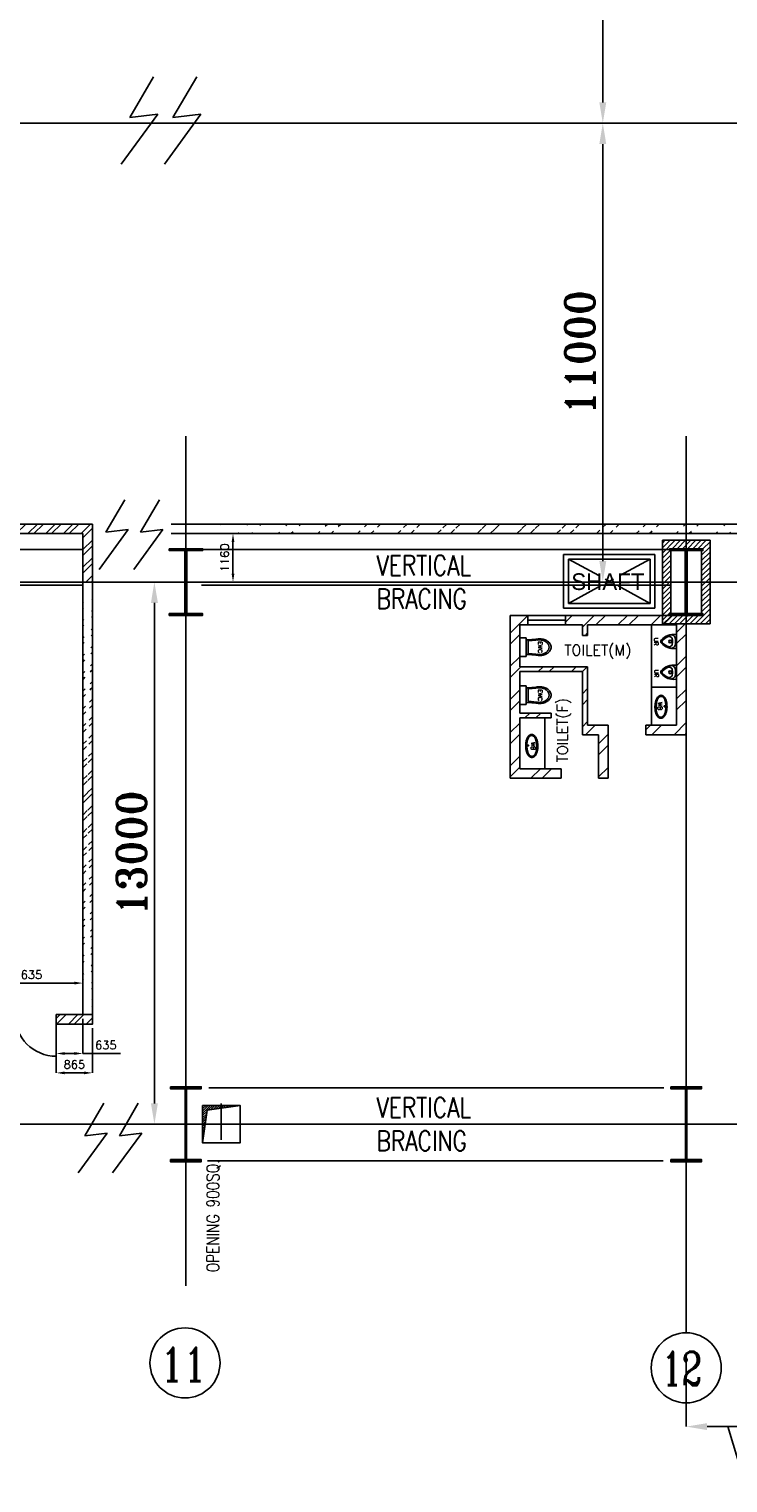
# Model space of a CAD drawing. Extents: x 361682 to 759535, y 756798 to 1113679.
# Tile 2 of 80: x 394666 to 411427, y 934057 to 968916. Entities that reach past the tile are written whole.
import ezdxf

# ---------------------------------------------------------------- set-up
doc = ezdxf.new("R2010")
doc.units = 0
doc.header["$LTSCALE"] = 700
doc.header["$MEASUREMENT"] = 0
doc.header["$PDMODE"] = 2
doc.header["$PDSIZE"] = -1
doc.linetypes.add('CENTER', pattern=[2, 1.25, -0.25, 0.25, -0.25])
doc.layers.get('0').update_dxf_attribs({"linetype": 'CONTINUOUS'})
doc.layers.get('DEFPOINTS').update_dxf_attribs({"linetype": 'CONTINUOUS'})
for name, color, linetype in [('BRACING', 7, 'CONTINUOUS'), ('CEN', 2, 'CENTER'), ('COL', 1, 'CONTINUOUS'), ('DIM', 4, 'CONTINUOUS'), ('EXPERIMENT', 210, 'CONTINUOUS'), ('FIXTURES', 11, 'CONTINUOUS'), ('GRID', 9, 'CONTINUOUS'), ('LAYOUT', 4, 'CONTINUOUS'), ('OPENING', 3, 'CONTINUOUS'), ('PNL', 6, 'CONTINUOUS'), ('PNLDIM', 6, 'CONTINUOUS'), ('ROOM', 7, 'CONTINUOUS'), ('TEXT', 4, 'CONTINUOUS'), ('WALL', 7, 'CONTINUOUS')]:
    doc.layers.add(name, color=color, linetype=linetype)
doc.styles.add('HTX11', font='O8111901')
doc.styles.add('ROMANC', font='romanc')
doc.styles.add('ROMANS', font='romans.shx')
doc.styles.add('ROMANT', font='ROMANT')
doc.dimstyles.new('K2', dxfattribs={"dimtxt": 700, "dimasz": 500, "dimexe": 500, "dimexo": 200, "dimgap": 200, "dimtad": 1, "dimdec": 0, "dimzin": 0, "dimdsep": 46, "dimtxsty": 'ROMANT', "dimcen": 0.09, "dimclrd": 256, "dimclre": 9, "dimclrt": 256, "dimadec": 0, "dimazin": 0, "dimtfac": 1, "dimtdec": 0, "dimtofl": 0, "dimtmove": 1, "dimatfit": 3, "dimfxl": 0.18, "dimtolj": 1, "dimtzin": 0, "dimarcsym": 0})
doc.dimstyles.new('STANDARD$0', dxfattribs={"dimtxt": 200, "dimasz": 200, "dimexe": 0, "dimexo": 100, "dimgap": 100, "dimtad": 1, "dimdec": 0, "dimzin": 0, "dimdsep": 46, "dimtxsty": 'ROMANS', "dimcen": 0.09, "dimclrd": 256, "dimclre": 256, "dimclrt": 256, "dimadec": 0, "dimazin": 0, "dimtfac": 1, "dimtdec": 0, "dimtmove": 0, "dimatfit": 3, "dimfxl": 1, "dimtolj": 1, "dimtzin": 0, "dimlwd": -1, "dimlwe": -1, "dimarcsym": 0})
pattern_1 = [(45, (679400.37, 149946.12), (-212.13203, 212.13203), []), (45, (679541.8, 149946.12), (-212.13203, 212.13203), [])]

# ---------------------------------------------------------------- blocks, each defined once
blk = doc.blocks.new('C-ROW COLUMN')
at = {"layer": 'COL'}
h = blk.add_hatch(dxfattribs=at)
h.set_pattern_fill('ANSI31', color=256, scale=200, style=0)
h.set_pattern_definition([(45, (-1315.907, -6.545), (-17.6776695, 17.6776695), [])])
h.paths.add_polyline_path([(77855, 120865), (77055, 120865), (77055, 120820), (77855, 120820)])
h.paths.add_polyline_path([(77478, 120820), (77433, 120820), (77433, 119310), (77478, 119310)])
h.paths.add_polyline_path([(77855, 119310), (77055, 119310), (77055, 119265), (77855, 119265)])
at = {"layer": 'CEN'}
for p, q in [((77455, 119265), (77455, 120865)), ((77264, 120065), (77647, 120065))]:
    blk.add_line(p, q, dxfattribs=at)
at = {"layer": 'COL'}
for points in [[(77055, 120865), (77855, 120865), (77855, 120820), (77055, 120820)], [(77433, 120820), (77478, 120820), (77478, 119310), (77433, 119310)], [(77055, 119310), (77855, 119310), (77855, 119265), (77055, 119265)]]:
    blk.add_lwpolyline(points, close=True, dxfattribs=at)
blk = doc.blocks.new('B-ROW COLUMN')
at = {"layer": 'COL'}
h = blk.add_hatch(dxfattribs=at)
h.set_pattern_fill('ANSI31', color=256, scale=200, style=0)
h.set_pattern_definition([(45, (155648.048, 63141.767), (-17.67767, 17.67767), [])])
h.paths.add_polyline_path([(171220, 85178), (171960, 85178), (171960, 85128), (171220, 85128)])
h.paths.add_polyline_path([(171574, 86878), (171606, 86878), (171606, 85178), (171574, 85178)])
h.paths.add_polyline_path([(171220, 86928), (171960, 86928), (171960, 86878), (171220, 86878)])
blk.add_line((171590, 85128), (171590, 86928))
at = {"layer": 'CEN'}
for p, q in [((171590, 85128), (171590, 86928)), ((171399, 86028), (171782, 86028))]:
    blk.add_line(p, q, dxfattribs=at)
at = {"layer": 'COL'}
for points in [[(171220, 86928), (171960, 86928), (171960, 86878), (171220, 86878)], [(171574, 86878), (171606, 86878), (171606, 85178), (171574, 85178)], [(171220, 85178), (171960, 85178), (171960, 85128), (171220, 85128)]]:
    blk.add_lwpolyline(points, close=True, dxfattribs=at)
blk = doc.blocks.new('*D1046')
at = {"layer": 'DEFPOINTS', "color": 0, "transparency": 16777216}
for p in [(407796, 966658), (408426, 966658), (407796, 955658)]:
    blk.add_point(p, dxfattribs=at)
at = {"layer": 'DIM', "color": 9, "lineweight": -2, "transparency": 16777216}
for p, q in [((407796, 966658), (408426, 966658)), ((407796, 955658), (408426, 955658))]:
    blk.add_line(p, q, dxfattribs=at)
at = {"layer": 'DIM', "lineweight": -2, "transparency": 16777216}
blk.add_line((408426, 956158), (408426, 966158), dxfattribs=at)
at = {"layer": 'DIM', "transparency": 16777216}
for points in [[(408343, 966158), (408509, 966158), (408426, 966658)], [(408343, 956158), (408509, 956158), (408426, 955658)]]:
    blk.add_solid(points, dxfattribs=at)
at = {"layer": 'DIM', "transparency": 16777216, "insert": (407876, 961158), "char_height": 700, "attachment_point": 5, "rotation": 90, "style": 'ROMANT'}
blk.add_mtext('\\A1;11000', dxfattribs=at)
blk = doc.blocks.new('*D1047')
at = {"layer": 'DEFPOINTS', "color": 0, "transparency": 16777216}
for p in [(407796, 978658), (408426, 978658), (407796, 966658)]:
    blk.add_point(p, dxfattribs=at)
at = {"layer": 'DIM', "color": 9, "lineweight": -2, "transparency": 16777216}
for p, q in [((407796, 978658), (408426, 978658)), ((407796, 966658), (408426, 966658))]:
    blk.add_line(p, q, dxfattribs=at)
at = {"layer": 'DIM', "lineweight": -2, "transparency": 16777216}
blk.add_line((408426, 967158), (408426, 978158), dxfattribs=at)
at = {"layer": 'DIM', "transparency": 16777216}
for points in [[(408343, 978158), (408509, 978158), (408426, 978658)], [(408343, 967158), (408509, 967158), (408426, 966658)]]:
    blk.add_solid(points, dxfattribs=at)
at = {"layer": 'DIM', "transparency": 16777216, "insert": (407876, 972658), "char_height": 700, "attachment_point": 5, "rotation": 90, "style": 'ROMANT'}
blk.add_mtext('\\A1;12000', dxfattribs=at)
blk = doc.blocks.new('EWC')
at = {"layer": 'FIXTURES'}
for p, q in [((-225, 0), (225, 0)), ((-225, 0), (-225, -150)), ((225, 0), (225, -150)), ((-225, -150), (225, -150)), ((-200, -475), (-175, -200)), ((-175, -150), (-175, -200)), ((-175, -477), (-150, -200)), ((-150, -200), (150, -200)), ((175, -477), (150, -200)), ((175, -150), (175, -200)), ((200, -475), (175, -200))]:
    blk.add_line(p, q, dxfattribs=at)
for points in [[(-194, -407, 0.045361), (-200, -475, 0.073281), (-184, -584, 0.084248), (-141, -669, 0.106469), (-73, -731, 0.130159), (0, -750, 0.130159)], [(-170, -426, 0.045361), (-175, -477, 0.078863), (-161, -565, 0.088085), (-124, -635, 0.105295), (-65, -684, 0.12183), (0, -700, 0.12183), (65, -684, 0.105295), (124, -635, 0.088085), (161, -565, 0.078863), (175, -477, 0.078863)], [(0, -750, 0.130159), (73, -731, 0.106469), (141, -669, 0.084248), (184, -584, 0.073281), (200, -475, 0.045361), (194, -407, 0.084248)], [(175, -477, 0.045361), (170, -426, 0.088085)]]:
    blk.add_lwpolyline(points, format="xyb", dxfattribs=at)
blk = doc.blocks.new('UR')
at = {"layer": 'FIXTURES'}
blk.add_line((141, 0), (-141, 0), dxfattribs=at)
blk.add_circle((1, -155), 35, dxfattribs=at)
for centre, radius, start, end in [((212, -77), 382, 171.7869, 228.8604), ((-141, -25), 25.5, 90, 171.7869), ((-57, -136), 106, 96.56, 189.9101), ((-48, -181), 76.3, 98.4336, 208.0724), ((212, -77), 357, 203.2652, 228.8604), ((0, -320), 34, 228.8604, 311.1395), ((-212, -77), 357, 311.1395, 336.7347), ((-212, -77), 382, 311.1395, 8.2132), ((48, -181), 76.3, 331.9275, 81.5664), ((57, -136), 106, 350.0899, 83.4401), ((141, -25), 25.5, 8.2132, 90), ((0, -320), 59.5, 228.8603, 311.1396)]:
    blk.add_arc(centre, radius, start, end, dxfattribs=at)
at = {"layer": 'FIXTURES', "linetype": 'Continuous'}
for radius, start, end in [(396, 79.9294, 100.0706), (320, 79.4062, 100.5938)]:
    blk.add_arc((0, -421), radius, start, end, dxfattribs=at)
blk = doc.blocks.new('*D1091')
at = {"layer": 'DEFPOINTS', "color": 0, "transparency": 16777216}
for p in [(397883, 955658), (397672, 942658), (397883, 942658)]:
    blk.add_point(p, dxfattribs=at)
at = {"layer": 'DIM', "color": 9, "lineweight": -2, "transparency": 16777216}
for p, q in [((397883, 955658), (397672, 955658)), ((397883, 942658), (397672, 942658))]:
    blk.add_line(p, q, dxfattribs=at)
at = {"layer": 'DIM', "lineweight": -2, "transparency": 16777216}
blk.add_line((397672, 955158), (397672, 943158), dxfattribs=at)
at = {"layer": 'DIM', "transparency": 16777216}
for points in [[(397589, 955158), (397756, 955158), (397672, 955658)], [(397589, 943158), (397756, 943158), (397672, 942658)]]:
    blk.add_solid(points, dxfattribs=at)
at = {"layer": 'DIM', "transparency": 16777216, "insert": (397122, 949158), "char_height": 700, "attachment_point": 5, "rotation": 90, "style": 'ROMANT'}
blk.add_mtext('\\A1;13000', dxfattribs=at)
blk = doc.blocks.new('*D1104')
at = {"layer": 'DEFPOINTS', "color": 0, "transparency": 16777216}
for p in [(393320, 946042), (395955, 946042), (395955, 946042)]:
    blk.add_point(p, dxfattribs=at)
at = {"layer": 'ROOM', "transparency": 16777216}
for p, q in [((393320, 946142), (393320, 946042)), ((395955, 946142), (395955, 946042))]:
    blk.add_line(p, q, dxfattribs=at)
at = {"layer": 'ROOM', "color": 3, "transparency": 16777216}
blk.add_line((393520, 946042), (395755, 946042), dxfattribs=at)
for points in [[(393520, 946075), (393520, 946009), (393320, 946042)], [(395755, 946075), (395755, 946009), (395955, 946042)]]:
    blk.add_solid(points, dxfattribs=at)
at = {"layer": 'ROOM', "color": 3, "transparency": 16777216, "insert": (394637, 946242), "char_height": 200, "attachment_point": 5, "style": 'ROMANS'}
blk.add_mtext('\\A1;2635', dxfattribs=at)
blk = doc.blocks.new('*D1107')
at = {"layer": 'DEFPOINTS', "color": 0, "transparency": 16777216}
for p in [(412427, 937657), (410427, 937160), (412427, 935407)]:
    blk.add_point(p, dxfattribs=at)
at = {"layer": 'DIM', "color": 9, "lineweight": -2, "transparency": 16777216}
for p, q in [((412427, 937657), (412427, 935407)), ((410427, 937160), (410427, 935407))]:
    blk.add_line(p, q, dxfattribs=at)
at = {"layer": 'DIM', "lineweight": -2, "transparency": 16777216}
for p, q in [((410927, 935407), (411927, 935407)), ((411427, 935407), (411832, 934057)), ((411832, 934057), (414699, 934057))]:
    blk.add_line(p, q, dxfattribs=at)
at = {"layer": 'DIM', "transparency": 16777216}
for points in [[(410927, 935490), (410927, 935324), (410427, 935407)], [(411927, 935490), (411927, 935324), (412427, 935407)]]:
    blk.add_solid(points, dxfattribs=at)
at = {"layer": 'DIM', "transparency": 16777216, "insert": (413265, 934607), "char_height": 700, "attachment_point": 5, "style": 'ROMANT'}
blk.add_mtext('\\A1;2000', dxfattribs=at)
blk = doc.blocks.new('*D2014')
at = {"layer": 'DEFPOINTS', "color": 0, "transparency": 16777216}
for p in [(398235, 956818), (399557, 956818), (398235, 955658)]:
    blk.add_point(p, dxfattribs=at)
at = {"layer": 'PNL', "transparency": 16777216}
for p, q in [((398335, 956818), (399557, 956818)), ((399557, 955858), (399557, 956618)), ((398335, 955658), (399557, 955658))]:
    blk.add_line(p, q, dxfattribs=at)
for points in [[(399524, 956618), (399591, 956618), (399557, 956818)], [(399524, 955858), (399591, 955858), (399557, 955658)]]:
    blk.add_solid(points, dxfattribs=at)
at = {"layer": 'PNL', "transparency": 16777216, "insert": (399357, 956238), "char_height": 200, "attachment_point": 5, "rotation": 90, "style": 'ROMANS'}
blk.add_mtext('\\A1;1160', dxfattribs=at)
blk = doc.blocks.new('*D2043')
at = {"layer": 'DEFPOINTS', "color": 0, "transparency": 16777216}
for p in [(395320, 945288), (395955, 945288), (395955, 944354)]:
    blk.add_point(p, dxfattribs=at)
at = {"layer": 'PNLDIM', "transparency": 16777216}
for p, q in [((395320, 945188), (395320, 944354)), ((395955, 945188), (395955, 944354)), ((395520, 944354), (395755, 944354)), ((395955, 944354), (396860, 944354))]:
    blk.add_line(p, q, dxfattribs=at)
for points in [[(395520, 944387), (395520, 944320), (395320, 944354)], [(395755, 944387), (395755, 944320), (395955, 944354)]]:
    blk.add_solid(points, dxfattribs=at)
at = {"layer": 'PNLDIM', "transparency": 16777216, "insert": (396507, 944554), "char_height": 200, "attachment_point": 5, "style": 'ROMANS'}
blk.add_mtext('\\A1;635', dxfattribs=at)
blk = doc.blocks.new('*D2044')
at = {"layer": 'DEFPOINTS', "color": 0, "transparency": 16777216}
for p in [(395320, 945058), (396185, 945058), (396185, 943889)]:
    blk.add_point(p, dxfattribs=at)
at = {"layer": 'PNLDIM', "transparency": 16777216}
for p, q in [((395320, 944958), (395320, 943889)), ((396185, 944958), (396185, 943889)), ((395520, 943889), (395985, 943889))]:
    blk.add_line(p, q, dxfattribs=at)
for points in [[(395520, 943922), (395520, 943855), (395320, 943889)], [(395985, 943922), (395985, 943855), (396185, 943889)]]:
    blk.add_solid(points, dxfattribs=at)
at = {"layer": 'PNLDIM', "transparency": 16777216, "insert": (395752, 944089), "char_height": 200, "attachment_point": 5, "style": 'ROMANS'}
blk.add_mtext('\\A1;865', dxfattribs=at)

msp = doc.modelspace()

# ---------------------------------------------------------------- hatches: boundary and pattern name
h = msp.add_hatch()
h.set_pattern_fill('ANSI32', scale=800, style=0)
h.set_pattern_definition(pattern_1)
h.paths.add_polyline_path([(396185, 957047.6), (389070, 957047.6), (389070, 956817.6), (395955, 956817.6), (395955, 955657.6), (396185, 955657.6)])
h.paths.add_polyline_path([(368070, 957047.6), (367355, 957047.6), (367355, 955657.6), (367585, 955657.6), (367585, 956817.6), (368070, 956817.6)])
h = msp.add_hatch()
h.set_pattern_fill('ANSI32', color=256, scale=1800, style=0)
h.set_pattern_definition([(45, (262751.2, 818932.3), (-477.297, 477.297), []), (45, (263069.36, 818932.3), (-477.297, 477.297), [])])
edge = h.paths.add_edge_path()
edge.add_line((398076.9, 957047.6), (414116.9, 957047.6))
edge.add_line((398076.9, 956817.6), (414001.9, 956817.6))
h = msp.add_hatch()
h.set_pattern_fill('ANSI31', color=6, scale=700, style=0)
h.set_pattern_definition([(45, (849034.36, 141757.61), (-61.871843, 61.871843), [])])
h.paths.add_polyline_path([(410426.9, 954857.6), (410056.9, 954857.6), (410026.9, 954857.6), (410026.9, 954902.6), (410056.9, 954902.6), (410056.9, 955600.1), (409856.9, 955600.1), (409856.9, 954657.6), (410426.9, 954657.6)])
h.paths.add_polyline_path([(410056.9, 956412.6), (410026.9, 956412.6), (410026.9, 956457.6), (410826.9, 956457.6), (410826.9, 956412.6), (410796.9, 956412.6), (410796.9, 955715.1), (410996.9, 955715.1), (410996.9, 956657.6), (409856.9, 956657.6), (409856.9, 955715.1), (410056.9, 955715.1)])
h.paths.add_polyline_path([(410996.9, 955600.1), (410796.9, 955600.1), (410796.9, 954902.6), (410826.9, 954902.6), (410826.9, 954857.6), (410426.9, 954857.6), (410426.9, 954657.6), (410996.9, 954657.6)])
h.paths.add_polyline_path([(410056.9, 955657.6), (409856.9, 955657.6), (409856.9, 955600.1), (410056.9, 955600.1)])
h.paths.add_polyline_path([(410056.9, 955715.1), (409856.9, 955715.1), (409856.9, 955657.6), (410056.9, 955657.6)])
h.paths.add_polyline_path([(410996.9, 955657.6), (410796.9, 955657.6), (410796.9, 955600.1), (410996.9, 955600.1)])
h.paths.add_polyline_path([(410996.9, 955715.1), (410796.9, 955715.1), (410796.9, 955657.6), (410996.9, 955657.6)])
h = msp.add_hatch()
h.set_pattern_fill('ANSI32', scale=800, style=0)
h.set_pattern_definition(pattern_1)
edge = h.paths.add_edge_path()
edge.add_line((395955, 945287.6), (395955, 955817.6))
edge.add_line((396185, 945057.6), (396185, 955817.6))
h = msp.add_hatch()
h.set_pattern_fill('ANSI32', scale=800, style=0)
h.set_pattern_definition(pattern_1)
h.paths.add_polyline_path([(396185, 945057.6), (396185, 945287.6), (395955, 945287.6), (395320, 945287.6), (395320, 945057.6)])
at = {"layer": 'OPENING'}
h = msp.add_hatch(dxfattribs=at)
h.set_pattern_fill('ANSI31', color=256, scale=300, style=0)
h.set_pattern_definition([(45, (245507.22, 858434.53), (-26.516504, 26.516504), [])])
h.paths.add_polyline_path([(398890.2, 942657.6), (398826.9, 942657.6), (398826.9, 942207.6)])
h.paths.add_polyline_path([(398937.8, 942996.7), (399276.9, 943044.4), (399276.9, 943107.6), (398826.9, 943107.6), (398826.9, 942657.6), (398890.2, 942657.6)])
h.paths.add_polyline_path([(399726.9, 943107.6), (399276.9, 943107.6), (399276.9, 943044.4)])
at = {"layer": 'WALL', "linetype": 'Continuous'}
h = msp.add_hatch(dxfattribs=at)
h.set_pattern_fill('ANSI32', color=9, scale=1500, angle=360, style=0)
h.set_pattern_definition([(45, (262751.17, 818932.3), (-397.7476, 397.7476), []), (45, (263016.33, 818932.3), (-397.7476, 397.7476), [])])
h.paths.add_polyline_path([(407529.9, 954857.6), (407529.9, 954627.6), (407936.4, 954627.6), (407936.4, 954377.6), (408061.4, 954377.6), (408061.4, 954627.6), (410196.9, 954627.6), (410196.9, 952227.6), (409456.4, 952227.6), (409456.4, 951997.6), (410426.9, 951997.6), (410426.9, 954857.6)])
h.paths.add_polyline_path([(406206.4, 953592.6), (406206.4, 952417.6), (406206.4, 950952.2), (407426.4, 950952.2), (407426.4, 951182.2), (406436.4, 951182.2), (406436.4, 952397.6), (407186.4, 952397.6), (407186.4, 952512.6), (406436.4, 952512.6), (406436.4, 953397.6), (406436.4, 953512.6), (407936.4, 953512.6), (407936.4, 953262.6), (407936.4, 953247.6), (407936.4, 951997.6), (408326.4, 951997.6), (408326.4, 950952.2), (408556.4, 950952.2), (408556.4, 952227.6), (408061.4, 952227.6), (408061.4, 953247.6), (408061.4, 953627.6), (406436.4, 953627.6), (406436.4, 953667.6), (406436.4, 954627.6), (406629.9, 954627.6), (406629.9, 954857.6), (406206.4, 954857.6)])

# ---------------------------------------------------------------- linework, layer by layer
at = {"color": 6}
for p, q in [((409856.9, 956657.6), (410996.9, 956657.6)), ((409856.9, 956657.6), (409856.9, 954657.6)), ((410996.9, 956657.6), (410996.9, 954657.6)), ((410056.9, 956457.6), (410056.9, 954857.6)), ((410796.9, 956457.6), (410796.9, 954857.6))]:
    msp.add_line(p, q, dxfattribs=at)
msp.add_line((409596.9, 953136.2), (410196.9, 953136.2))
msp.add_lwpolyline([(406629.9, 954857.6), (407529.9, 954857.6), (407529.9, 954627.6), (406629.9, 954627.6)], close=True)
for centre, radius in [((409910, 952677.5), 13.3), ((406634.3, 951739), 13.3), ((398405.9, 936934.3), 840.3), ((398405.9, 936934.3), 840.3), ((410426.9, 936816.9), 840.3), ((410426.9, 936816.9), 840.3)]:
    msp.add_circle(centre, radius)
for points, knots in [([(409826.4, 952941.3), (409830.8, 952941.2), (409835.1, 952940.8), (409843.6, 952939.4), (409847.8, 952938.4), (409855.9, 952935.9), (409859.8, 952934.4), (409867.3, 952930.9), (409871, 952928.9), (409877.9, 952924.7), (409881.2, 952922.4), (409887.5, 952917.5), (409890.5, 952914.9), (409897.7, 952908.1), (409901.7, 952903.7), (409909.2, 952894.6), (409912.7, 952889.8), (409919.3, 952879.8), (409922.4, 952874.6), (409928.2, 952863.8), (409930.9, 952858.2), (409937.4, 952843.7), (409940.9, 952834.4), (409947.2, 952815.2), (409950.1, 952805.2), (409955, 952784.6), (409957.2, 952774), (409960.8, 952752.2), (409962.2, 952741.1), (409965.5, 952707.7), (409966.4, 952684.9), (409965.4, 952639.4), (409963.6, 952616.7), (409958.5, 952580.1), (409955.9, 952565.8), (409949.5, 952538.3), (409945.8, 952525), (409938.2, 952502.5), (409934.5, 952493.1), (409926.5, 952475.1), (409922.1, 952466.5), (409913.6, 952452.2), (409909.6, 952446.2), (409901.1, 952434.8), (409896.5, 952429.4), (409887.7, 952420.5), (409883.6, 952416.8), (409875, 952410), (409870.5, 952406.8), (409861.6, 952401.7), (409857.5, 952399.7), (409848.8, 952396.1), (409844.3, 952394.6), (409835, 952392.4), (409830.2, 952391.6), (409820.5, 952390.8), (409815.6, 952390.8), (409805.9, 952391.6), (409801.1, 952392.4), (409791.8, 952394.7), (409787.3, 952396.2), (409778.6, 952399.8), (409774.4, 952401.9), (409766.5, 952406.5), (409762.7, 952409), (409755.6, 952414.5), (409752.2, 952417.4), (409745.8, 952423.5), (409742.8, 952426.7), (409737, 952433.4), (409734.3, 952436.8), (409727.5, 952446.2), (409723.6, 952452.3), (409716.3, 952465.1), (409713, 952471.7), (409706.8, 952485.6), (409703.9, 952492.7), (409698.6, 952507.6), (409696.2, 952515.2), (409690.6, 952535.2), (409687.7, 952547.8), (409683, 952573.9), (409681.1, 952587.3), (409678.3, 952614.6), (409677.4, 952628.5), (409676.7, 952656.4), (409676.8, 952670.5), (409678.2, 952701.9), (409679.8, 952719.2), (409684.4, 952752.9), (409687.5, 952769.3), (409694.2, 952797), (409697.5, 952808.6), (409705, 952830.7), (409709.2, 952841.3), (409717.4, 952859.1), (409721.3, 952866.6), (409729.7, 952880.7), (409734.2, 952887.4), (409742.9, 952898.7), (409746.9, 952903.3), (409755.6, 952912.1), (409760.2, 952916.3), (409769, 952923), (409773.1, 952925.7), (409781.6, 952930.7), (409786.2, 952932.9), (409795.7, 952936.6), (409800.6, 952938.2), (409810.8, 952940.4), (409816.1, 952941), (409823, 952941.3), (409824.7, 952941.3), (409826.4, 952941.3)], [0, 0, 0, 0, 0.0608453, 0.0608453, 0.1216906, 0.1216906, 0.182536, 0.182536, 0.2433813, 0.2433813, 0.3042266, 0.3042266, 0.3650719, 0.3650719, 0.4572348, 0.4572348, 0.5493976, 0.5493976, 0.6415605, 0.6415605, 0.7337233, 0.7337233, 0.8750515, 0.8750515, 1.0163796, 1.0163796, 1.1577077, 1.1577077, 1.2990359, 1.2990359, 1.5762676, 1.5762676, 1.8534994, 1.8534994, 2.0373495, 2.0373495, 2.2211995, 2.2211995, 2.3633121, 2.3633121, 2.5054247, 2.5054247, 2.6154864, 2.6154864, 2.725548, 2.725548, 2.8099176, 2.8099176, 2.8942871, 2.8942871, 2.9627198, 2.9627198, 3.0311525, 3.0311525, 3.0995852, 3.0995852, 3.1680179, 3.1680179, 3.2364506, 3.2364506, 3.3048832, 3.3048832, 3.3733159, 3.3733159, 3.4417486, 3.4417486, 3.5101813, 3.5101813, 3.578614, 3.578614, 3.6470467, 3.6470467, 3.7583174, 3.7583174, 3.8695881, 3.8695881, 3.9808588, 3.9808588, 4.0921295, 4.0921295, 4.2632717, 4.2632717, 4.4344138, 4.4344138, 4.605556, 4.605556, 4.7766981, 4.7766981, 4.9888783, 4.9888783, 5.2010585, 5.2010585, 5.3616704, 5.3616704, 5.5222823, 5.5222823, 5.6463167, 5.6463167, 5.770351, 5.770351, 5.8661503, 5.8661503, 5.9619495, 5.9619495, 6.0363066, 6.0363066, 6.1106636, 6.1106636, 6.1850206, 6.1850206, 6.2593776, 6.2593776, 6.2831853, 6.2831853, 6.2831853, 6.2831853]), ([(409826, 952916.3), (409828, 952916.3), (409830, 952916.1), (409834.1, 952915.7), (409836.2, 952915.3), (409840, 952914.5), (409841.8, 952914.1), (409846.1, 952912.8), (409848.6, 952911.9), (409853.5, 952909.8), (409855.9, 952908.7), (409860.5, 952906.1), (409862.7, 952904.7), (409870.7, 952899.2), (409876, 952894.5), (409882.7, 952887.3), (409884.4, 952885.4), (409888.6, 952880.3), (409891.1, 952876.9), (409897.5, 952867.7), (409901.1, 952861.5), (409907, 952850.3), (409909.3, 952845.4), (409913.6, 952835.3), (409915.7, 952830.1), (409922.1, 952812.3), (409926, 952798.9), (409932.4, 952770.8), (409935, 952756), (409938.8, 952725.6), (409940.1, 952709.9), (409941.2, 952678.2), (409941.1, 952662.2), (409939.5, 952630.4), (409938.1, 952614.6), (409933.8, 952583.8), (409931, 952568.8), (409924.8, 952542.8), (409921.6, 952531.6), (409914.4, 952510.2), (409910.4, 952500.1), (409903.5, 952485.2), (409900.8, 952480.1), (409896.3, 952471.9), (409894.4, 952468.8), (409890.6, 952462.9), (409888.6, 952460), (409885, 952455), (409883.4, 952452.9), (409880.1, 952448.8), (409878.4, 952446.9), (409874.7, 952442.8), (409872.7, 952440.8), (409868.6, 952437), (409866.5, 952435.1), (409861.3, 952431), (409858.2, 952428.7), (409851.6, 952424.7), (409848.2, 952423), (409842.9, 952420.7), (409841.1, 952420), (409837.4, 952418.8), (409835.5, 952418.2), (409831.7, 952417.3), (409829.8, 952416.9), (409826.4, 952416.4), (409825, 952416.2), (409821.9, 952416), (409820.2, 952415.9), (409816.7, 952415.9), (409815, 952415.9), (409811.2, 952416.2), (409809.2, 952416.5), (409805.8, 952417), (409804.4, 952417.3), (409800.2, 952418.3), (409797.4, 952419.2), (409792.6, 952421), (409790.5, 952421.9), (409786.4, 952423.9), (409784.4, 952425), (409780.5, 952427.3), (409778.6, 952428.6), (409771.9, 952433.4), (409767.3, 952437.4), (409760.1, 952444.8), (409757.4, 952448), (409752.5, 952454.3), (409750.4, 952457.2), (409746.3, 952463.3), (409744.4, 952466.3), (409739.4, 952474.9), (409736.5, 952480.6), (409731, 952492.4), (409728.5, 952498.6), (409723.7, 952511.6), (409721.4, 952518.3), (409717.3, 952532.2), (409715.5, 952539.4), (409712.1, 952554.2), (409710.5, 952561.8), (409707.8, 952577.3), (409706.7, 952585.2), (409703.6, 952610.3), (409702.4, 952628), (409701.6, 952663.6), (409702.1, 952681.6), (409704.5, 952714.1), (409706.1, 952728.7), (409710.7, 952757.2), (409713.5, 952771), (409719.6, 952795), (409722.7, 952805.3), (409729, 952823.1), (409731.9, 952830.6), (409737.1, 952842.2), (409739.2, 952846.5), (409743.4, 952854.7), (409745.7, 952858.7), (409750.3, 952866.4), (409752.7, 952870), (409757.4, 952876.6), (409759.7, 952879.6), (409764.4, 952885.3), (409766.8, 952887.9), (409771.9, 952893.1), (409774.5, 952895.5), (409782.4, 952902), (409787.9, 952905.7), (409796.2, 952909.9), (409798.5, 952910.9), (409804, 952913), (409807.1, 952914), (409811.4, 952914.9), (409812.5, 952915.2), (409814.8, 952915.6), (409816, 952915.7), (409818.8, 952916.1), (409820.5, 952916.2), (409823.2, 952916.3), (409824.2, 952916.3), (409825.5, 952916.3), (409825.7, 952916.3), (409826, 952916.3)], [0, 0, 0, 0, 0.039323, 0.039323, 0.0800511, 0.0800511, 0.1160392, 0.1160392, 0.1679002, 0.1679002, 0.2197611, 0.2197611, 0.2716221, 0.2716221, 0.4084215, 0.4084215, 0.455838, 0.455838, 0.5323189, 0.5323189, 0.6568025, 0.6568025, 0.7451255, 0.7451255, 0.8334485, 0.8334485, 1.0365402, 1.0365402, 1.2396318, 1.2396318, 1.4427235, 1.4427235, 1.6458151, 1.6458151, 1.8489068, 1.8489068, 2.0519985, 2.0519985, 2.2182553, 2.2182553, 2.3845574, 2.3845574, 2.4798242, 2.4798242, 2.5412492, 2.5412492, 2.6026742, 2.6026742, 2.6507957, 2.6507957, 2.6989171, 2.6989171, 2.7523613, 2.7523613, 2.8058055, 2.8058055, 2.8805669, 2.8805669, 2.9553284, 2.9553284, 2.9936438, 2.9936438, 3.0319593, 3.0319593, 3.0702747, 3.0702747, 3.0979887, 3.0979887, 3.1315898, 3.1315898, 3.1651909, 3.1651909, 3.2045151, 3.2045151, 3.2327909, 3.2327909, 3.2893425, 3.2893425, 3.3338374, 3.3338374, 3.3783322, 3.3783322, 3.4228271, 3.4228271, 3.5394532, 3.5394532, 3.6187237, 3.6187237, 3.6846566, 3.6846566, 3.7484837, 3.7484837, 3.8553032, 3.8553032, 3.9621227, 3.9621227, 4.0689423, 4.0689423, 4.1757618, 4.1757618, 4.2825814, 4.2825814, 4.3894009, 4.3894009, 4.616945, 4.616945, 4.8444892, 4.8444892, 5.0345334, 5.0345334, 5.2245776, 5.2245776, 5.3803366, 5.3803366, 5.5041285, 5.5041285, 5.5805951, 5.5805951, 5.6570617, 5.6570617, 5.7335284, 5.7335284, 5.8010828, 5.8010828, 5.8686373, 5.8686373, 5.9361917, 5.9361917, 6.0658987, 6.0658987, 6.1170045, 6.1170045, 6.1803728, 6.1803728, 6.2030532, 6.2030532, 6.2257336, 6.2257336, 6.2586314, 6.2586314, 6.2782223, 6.2782223, 6.2831853, 6.2831853, 6.2831853, 6.2831853]), ([(406717.8, 952002.8), (406713.5, 952002.7), (406709.1, 952002.3), (406700.6, 952000.9), (406696.5, 951999.9), (406688.4, 951997.4), (406684.4, 951995.9), (406676.9, 951992.4), (406673.3, 951990.4), (406666.4, 951986.2), (406663.1, 951983.8), (406656.8, 951979), (406653.8, 951976.4), (406646.6, 951969.6), (406642.6, 951965.2), (406635, 951956), (406631.5, 951951.2), (406624.9, 951941.2), (406621.8, 951936), (406616, 951925.3), (406613.3, 951919.7), (406606.9, 951905.1), (406603.3, 951895.9), (406597, 951876.7), (406594.2, 951866.7), (406589.2, 951846), (406587.1, 951835.4), (406583.5, 951813.7), (406582, 951802.6), (406578.7, 951769.1), (406577.9, 951746.3), (406578.8, 951700.8), (406580.6, 951678.1), (406585.7, 951641.6), (406588.4, 951627.3), (406594.7, 951599.7), (406598.4, 951586.4), (406606.1, 951564), (406609.7, 951554.6), (406617.8, 951536.6), (406622.1, 951528), (406630.7, 951513.6), (406634.6, 951507.6), (406643.2, 951496.2), (406647.8, 951490.8), (406656.6, 951481.9), (406660.6, 951478.3), (406669.2, 951471.5), (406673.8, 951468.3), (406682.6, 951463.2), (406686.8, 951461.2), (406695.4, 951457.6), (406699.9, 951456.1), (406709.2, 951453.8), (406714, 951453.1), (406723.7, 951452.3), (406728.6, 951452.3), (406738.3, 951453), (406743.1, 951453.8), (406752.4, 951456.1), (406757, 951457.6), (406765.7, 951461.2), (406769.8, 951463.3), (406777.8, 951468), (406781.5, 951470.5), (406788.6, 951476), (406792, 951478.9), (406798.4, 951485), (406801.4, 951488.2), (406807.2, 951494.9), (406809.9, 951498.3), (406816.8, 951507.7), (406820.7, 951513.8), (406827.9, 951526.5), (406831.3, 951533.2), (406837.5, 951547), (406840.3, 951554.2), (406845.6, 951569.1), (406848, 951576.7), (406853.6, 951596.7), (406856.5, 951609.3), (406861.3, 951635.3), (406863.2, 951648.7), (406865.9, 951676), (406866.8, 951689.9), (406867.6, 951717.9), (406867.4, 951732), (406866, 951763.4), (406864.5, 951780.7), (406859.8, 951814.4), (406856.7, 951830.8), (406850, 951858.5), (406846.7, 951870.1), (406839.2, 951892.2), (406835, 951902.8), (406826.8, 951920.6), (406822.9, 951928), (406814.6, 951942.2), (406810.1, 951948.9), (406801.4, 951960.1), (406797.3, 951964.8), (406788.7, 951973.6), (406784.1, 951977.7), (406775.3, 951984.5), (406771.2, 951987.2), (406762.6, 951992.2), (406758.1, 951994.4), (406748.6, 951998.1), (406743.6, 951999.6), (406733.4, 952001.8), (406728.2, 952002.5), (406721.2, 952002.8), (406719.5, 952002.8), (406717.8, 952002.8)], [0, 0, 0, 0, 0.0608453, 0.0608453, 0.1216906, 0.1216906, 0.182536, 0.182536, 0.2433813, 0.2433813, 0.3042266, 0.3042266, 0.3650719, 0.3650719, 0.4572348, 0.4572348, 0.5493976, 0.5493976, 0.6415605, 0.6415605, 0.7337233, 0.7337233, 0.8750515, 0.8750515, 1.0163796, 1.0163796, 1.1577077, 1.1577077, 1.2990359, 1.2990359, 1.5762676, 1.5762676, 1.8534994, 1.8534994, 2.0373495, 2.0373495, 2.2211995, 2.2211995, 2.3633121, 2.3633121, 2.5054247, 2.5054247, 2.6154864, 2.6154864, 2.725548, 2.725548, 2.8099176, 2.8099176, 2.8942871, 2.8942871, 2.9627198, 2.9627198, 3.0311525, 3.0311525, 3.0995852, 3.0995852, 3.1680179, 3.1680179, 3.2364506, 3.2364506, 3.3048832, 3.3048832, 3.3733159, 3.3733159, 3.4417486, 3.4417486, 3.5101813, 3.5101813, 3.578614, 3.578614, 3.6470467, 3.6470467, 3.7583174, 3.7583174, 3.8695881, 3.8695881, 3.9808588, 3.9808588, 4.0921295, 4.0921295, 4.2632717, 4.2632717, 4.4344138, 4.4344138, 4.605556, 4.605556, 4.7766981, 4.7766981, 4.9888783, 4.9888783, 5.2010585, 5.2010585, 5.3616704, 5.3616704, 5.5222823, 5.5222823, 5.6463167, 5.6463167, 5.770351, 5.770351, 5.8661503, 5.8661503, 5.9619495, 5.9619495, 6.0363066, 6.0363066, 6.1106636, 6.1106636, 6.1850206, 6.1850206, 6.2593776, 6.2593776, 6.2831853, 6.2831853, 6.2831853, 6.2831853]), ([(406718.3, 951977.8), (406716.2, 951977.7), (406714.2, 951977.6), (406710.1, 951977.1), (406708.1, 951976.8), (406704.2, 951976), (406702.4, 951975.5), (406698.1, 951974.3), (406695.6, 951973.4), (406690.8, 951971.3), (406688.4, 951970.1), (406683.7, 951967.5), (406681.5, 951966.1), (406673.5, 951960.6), (406668.2, 951955.9), (406661.5, 951948.8), (406659.9, 951946.9), (406655.6, 951941.7), (406653.1, 951938.4), (406646.8, 951929.1), (406643.1, 951923), (406637.3, 951911.8), (406635, 951906.9), (406630.6, 951896.8), (406628.5, 951891.6), (406622.1, 951873.8), (406618.2, 951860.4), (406611.8, 951832.3), (406609.2, 951817.5), (406605.4, 951787.1), (406604.1, 951771.4), (406603, 951739.7), (406603.1, 951723.6), (406604.7, 951691.8), (406606.2, 951676), (406610.4, 951645.3), (406613.2, 951630.3), (406619.4, 951604.3), (406622.6, 951593.1), (406629.8, 951571.7), (406633.8, 951561.6), (406640.7, 951546.7), (406643.4, 951541.5), (406648, 951533.4), (406649.8, 951530.3), (406653.6, 951524.3), (406655.6, 951521.4), (406659.2, 951516.5), (406660.8, 951514.4), (406664.2, 951510.3), (406665.9, 951508.3), (406669.6, 951504.3), (406671.5, 951502.3), (406675.6, 951498.4), (406677.7, 951496.6), (406682.9, 951492.4), (406686.1, 951490.2), (406692.6, 951486.2), (406696, 951484.4), (406701.3, 951482.2), (406703.1, 951481.5), (406706.9, 951480.2), (406708.7, 951479.7), (406712.5, 951478.8), (406714.5, 951478.4), (406717.8, 951477.9), (406719.2, 951477.7), (406722.4, 951477.4), (406724.1, 951477.4), (406727.5, 951477.3), (406729.3, 951477.4), (406733, 951477.7), (406735, 951477.9), (406738.4, 951478.5), (406739.9, 951478.8), (406744.1, 951479.8), (406746.9, 951480.6), (406751.7, 951482.5), (406753.8, 951483.4), (406757.9, 951485.3), (406759.9, 951486.4), (406763.8, 951488.8), (406765.7, 951490), (406772.4, 951494.8), (406776.9, 951498.8), (406784.1, 951506.3), (406786.9, 951509.5), (406791.7, 951515.7), (406793.9, 951518.7), (406797.9, 951524.7), (406799.8, 951527.8), (406804.8, 951536.4), (406807.7, 951542), (406813.2, 951553.9), (406815.8, 951560.1), (406820.6, 951573.1), (406822.8, 951579.8), (406826.9, 951593.7), (406828.8, 951600.9), (406832.2, 951615.7), (406833.7, 951623.3), (406836.4, 951638.8), (406837.6, 951646.7), (406840.6, 951671.8), (406841.9, 951689.5), (406842.7, 951725.1), (406842.2, 951743.1), (406839.8, 951775.6), (406838.1, 951790.2), (406833.6, 951818.6), (406830.8, 951832.4), (406824.6, 951856.4), (406821.5, 951866.8), (406815.3, 951884.5), (406812.3, 951892.1), (406807.1, 951903.6), (406805.1, 951907.9), (406800.8, 951916.2), (406798.6, 951920.2), (406793.9, 951927.8), (406791.5, 951931.5), (406786.8, 951938.1), (406784.6, 951941.1), (406779.9, 951946.7), (406777.4, 951949.4), (406772.4, 951954.5), (406769.8, 951956.9), (406761.9, 951963.5), (406756.3, 951967.2), (406748.1, 951971.4), (406745.7, 951972.4), (406740.2, 951974.5), (406737.1, 951975.4), (406732.8, 951976.4), (406731.7, 951976.6), (406729.4, 951977), (406728.2, 951977.2), (406725.4, 951977.5), (406723.7, 951977.7), (406721, 951977.8), (406720, 951977.8), (406718.8, 951977.8), (406718.5, 951977.8), (406718.3, 951977.8)], [0, 0, 0, 0, 0.039323, 0.039323, 0.0800511, 0.0800511, 0.1160392, 0.1160392, 0.1679002, 0.1679002, 0.2197611, 0.2197611, 0.2716221, 0.2716221, 0.4084215, 0.4084215, 0.455838, 0.455838, 0.5323189, 0.5323189, 0.6568025, 0.6568025, 0.7451255, 0.7451255, 0.8334485, 0.8334485, 1.0365402, 1.0365402, 1.2396318, 1.2396318, 1.4427235, 1.4427235, 1.6458151, 1.6458151, 1.8489068, 1.8489068, 2.0519985, 2.0519985, 2.2182553, 2.2182553, 2.3845574, 2.3845574, 2.4798242, 2.4798242, 2.5412492, 2.5412492, 2.6026742, 2.6026742, 2.6507957, 2.6507957, 2.6989171, 2.6989171, 2.7523613, 2.7523613, 2.8058055, 2.8058055, 2.8805669, 2.8805669, 2.9553284, 2.9553284, 2.9936438, 2.9936438, 3.0319593, 3.0319593, 3.0702747, 3.0702747, 3.0979887, 3.0979887, 3.1315898, 3.1315898, 3.1651909, 3.1651909, 3.2045151, 3.2045151, 3.2327909, 3.2327909, 3.2893425, 3.2893425, 3.3338374, 3.3338374, 3.3783322, 3.3783322, 3.4228271, 3.4228271, 3.5394532, 3.5394532, 3.6187237, 3.6187237, 3.6846566, 3.6846566, 3.7484837, 3.7484837, 3.8553032, 3.8553032, 3.9621227, 3.9621227, 4.0689423, 4.0689423, 4.1757618, 4.1757618, 4.2825814, 4.2825814, 4.3894009, 4.3894009, 4.616945, 4.616945, 4.8444892, 4.8444892, 5.0345334, 5.0345334, 5.2245776, 5.2245776, 5.3803366, 5.3803366, 5.5041285, 5.5041285, 5.5805951, 5.5805951, 5.6570617, 5.6570617, 5.7335284, 5.7335284, 5.8010828, 5.8010828, 5.8686373, 5.8686373, 5.9361917, 5.9361917, 6.0658987, 6.0658987, 6.1170045, 6.1170045, 6.1803728, 6.1803728, 6.2030532, 6.2030532, 6.2257336, 6.2257336, 6.2586314, 6.2586314, 6.2782223, 6.2782223, 6.2831853, 6.2831853, 6.2831853, 6.2831853])]:
    msp.add_open_spline(points, degree=3, knots=knots)
at = {"layer": 'BRACING', "const_width": 40}
for points in [[(389470, 956435.1), (395955, 956435.1)], [(398826.9, 956435.1), (410026.9, 956435.1)], [(389440, 955580.1), (395955, 955580.1)], [(398796.9, 955580.1), (410056.9, 955580.1)], [(398975.5, 943532.6), (409894.1, 943532.6)], [(398944.8, 941782.6), (409879, 941782.6)]]:
    msp.add_lwpolyline(points, dxfattribs=at)
at = {"layer": 'CEN'}
for p, q in [((409562.2, 955146.7), (407602.2, 956206.7)), ((407602.2, 955146.7), (409562.2, 956206.7)), ((399276.9, 943157.6), (399276.9, 942157.6)), ((398776.9, 942657.6), (399776.9, 942657.6))]:
    msp.add_line(p, q, dxfattribs=at)
at = {"layer": 'EXPERIMENT'}
msp.add_line((407529.9, 954742.6), (406629.9, 954742.6), dxfattribs=at)
at = {"layer": 'GRID'}
for p, q in [((419492.9, 966657.6), (363363.9, 966657.6)), ((458087.2, 966657.6), (404126.9, 966657.6)), ((398426.9, 938786.1), (398426.9, 959157.6)), ((419492.9, 955657.6), (363363.9, 955657.6)), ((470380.4, 942657.6), (363363, 942657.6))]:
    msp.add_line(p, q, dxfattribs=at)
at = {"layer": 'GRID', "color": 8}
msp.add_line((467614.4, 955657.6), (404126.9, 955657.6), dxfattribs=at)
at = {"layer": 'LAYOUT', "color": 6}
msp.add_line((409856.9, 954657.6), (410996.9, 954657.6), dxfattribs=at)
at = {"layer": 'OPENING'}
msp.add_line((407036.4, 952397.6), (407036.4, 951182.2), dxfattribs=at)
at = {"layer": 'OPENING', "flags": 128}
msp.add_lwpolyline([(409596.9, 954627.6), (409596.9, 952227.6)], dxfattribs=at)
at = {"layer": 'OPENING'}
msp.add_lwpolyline([(398826.9, 943107.6), (399726.9, 943107.6), (399726.9, 942207.6), (398826.9, 942207.6)], close=True, dxfattribs=at)
msp.add_lwpolyline([(398826.9, 942207.6), (398937.8, 942996.7), (399726.9, 943107.6)], dxfattribs=at)
at = {"layer": 'ROOM', "color": 7}
for p, q in [((397650.4, 967767.1), (397081.4, 966792.1)), ((398686.4, 967767.1), (398117.4, 966792.1)), ((397752.4, 966874.1), (396878.4, 965676.1)), ((397081.4, 966792.1), (397752.4, 966874.1)), ((398788.4, 966874.1), (397914.4, 965676.1)), ((398117.4, 966792.1), (398788.4, 966874.1)), ((396963.6, 957630.9), (396508.4, 956850.9)), ((397792.4, 957630.9), (397337.2, 956850.9)), ((397045.2, 956916.5), (396346, 955958.1)), ((396508.4, 956850.9), (397045.2, 956916.5)), ((397874, 956916.5), (397174.8, 955958.1)), ((397337.2, 956850.9), (397874, 956916.5)), ((409856.9, 955715.1), (409856.9, 955600.1)), ((395955, 945287.6), (396185, 945287.6)), ((396457.8, 943161.5), (396002.6, 942381.5)), ((397286.6, 943161.5), (396831.4, 942381.5)), ((396539.4, 942447.1), (395840.2, 941488.7)), ((396002.6, 942381.5), (396539.4, 942447.1)), ((397368.2, 942447.1), (396669, 941488.7)), ((396831.4, 942381.5), (397368.2, 942447.1))]:
    msp.add_line(p, q, dxfattribs=at)
at = {"layer": 'WALL'}
for p, q in [((410426.9, 937657.2), (410426.9, 959157.6)), ((384570, 957047.6), (396185, 957047.6)), ((396185, 945057.6), (396185, 957047.6)), ((398076.9, 957047.6), (414116.9, 957047.6)), ((384570, 956817.6), (395955, 956817.6)), ((395955, 945287.6), (395955, 956817.6)), ((398076.9, 956817.6), (414001.9, 956817.6)), ((409677.2, 956321.7), (407487.2, 956321.7)), ((407487.2, 956321.7), (407487.2, 955031.7)), ((409562.2, 956206.7), (407602.2, 956206.7)), ((407602.2, 956206.7), (407602.2, 955146.7)), ((409562.2, 956206.7), (409562.2, 955146.7)), ((409677.2, 956321.7), (409677.2, 955031.7)), ((409562.2, 955146.7), (407602.2, 955146.7)), ((406206.4, 954857.6), (406206.4, 950952.2)), ((410486.4, 954857.6), (406206.4, 954857.6)), ((406206.4, 954857.6), (406206.4, 953592.6)), ((409677.2, 955031.7), (407487.2, 955031.7)), ((406436.4, 954627.6), (406436.4, 953627.6)), ((406436.4, 954627.6), (406436.4, 953807.6)), ((407936.4, 954627.6), (406436.4, 954627.6)), ((407936.4, 954627.6), (406436.4, 954627.6)), ((407936.4, 954627.6), (407936.4, 954377.6)), ((408061.4, 954627.6), (408061.4, 954377.6)), ((410196.9, 954627.6), (408061.4, 954627.6)), ((410196.9, 952227.6), (410196.9, 954627.6)), ((410196.9, 954627.6), (410196.9, 952227.6)), ((410426.9, 952227.6), (410426.9, 954631.3)), ((408061.4, 954377.6), (407936.4, 954377.6)), ((406206.4, 953782.6), (406206.4, 952417.6)), ((406436.4, 953667.6), (406436.4, 953627.6)), ((408061.4, 953627.6), (406436.4, 953627.6)), ((408061.4, 953627.6), (406436.4, 953627.6)), ((406436.4, 953512.6), (406436.4, 952512.6)), ((407936.4, 953512.6), (406436.4, 953512.6)), ((406436.4, 953397.6), (406436.4, 952512.6)), ((406436.4, 953397.6), (406436.4, 952512.6)), ((407936.4, 953512.6), (407936.4, 953262.6)), ((407936.4, 953397.6), (407936.4, 953247.6)), ((408061.4, 953627.6), (408061.4, 953262.6)), ((408061.4, 953627.6), (408061.4, 953247.6)), ((407936.4, 953247.6), (407936.4, 951997.6)), ((408061.4, 953247.6), (408061.4, 952227.6)), ((407186.4, 952512.6), (406436.4, 952512.6)), ((407186.4, 952512.6), (406436.4, 952512.6)), ((406436.4, 952397.6), (406436.4, 951182.2)), ((407186.4, 952397.6), (406436.4, 952397.6)), ((407186.4, 952512.6), (407186.4, 952397.6)), ((408061.4, 952647.6), (408061.4, 952417.6)), ((408326.4, 951997.6), (407936.4, 951997.6)), ((408556.4, 952227.6), (408061.4, 952227.6)), ((408556.4, 952227.6), (408061.4, 952227.6)), ((410196.9, 952227.6), (409456.4, 952227.6)), ((409456.4, 952227.6), (409456.4, 951997.6)), ((410426.9, 951997.6), (409456.4, 951997.6)), ((407426.4, 950952.2), (406206.4, 950952.2)), ((407426.4, 951182.2), (406436.4, 951182.2)), ((406436.4, 951182.2), (407036.4, 951182.2)), ((408556.4, 950952.2), (408326.4, 950952.2)), ((395955, 945287.6), (395320, 945287.6)), ((396185, 945057.6), (395320, 945057.6))]:
    msp.add_line(p, q, dxfattribs=at)
at = {"layer": 'WALL', "color": 6}
msp.add_line((395320, 945287.6), (395320, 944287.6), dxfattribs=at)
at = {"layer": 'WALL', "flags": 128}
for points in [[(410426.9, 954857.6), (410426.9, 951997.6)], [(410196.9, 954292.6), (410196.9, 952227.6)], [(410196.9, 954292.6), (410196.9, 952227.6)], [(408326.4, 951997.6), (408326.4, 950952.2)], [(408556.4, 952227.6), (408556.4, 950952.2)], [(407426.4, 951182.2), (407426.4, 950952.2)]]:
    msp.add_lwpolyline(points, dxfattribs=at)
at = {"layer": 'WALL', "color": 6}
msp.add_arc((395320, 945287.6), 1000, 180, 270, dxfattribs=at)

# ---------------------------------------------------------------- block references
for name, p in [('C-ROW COLUMN', (320971.5, 835592.5)), ('C-ROW COLUMN', (332971.5, 835592.5)), ('B-ROW COLUMN', (226836.7, 856630)), ('B-ROW COLUMN', (238836.7, 856630))]:
    msp.add_blockref(name, p)
at = {"layer": 'FIXTURES', "xscale": -1}
for name, p, rotation in [('EWC', (406436.4, 954094.6), 90), ('UR', (410196.9, 954230.3), 270), ('UR', (410196.9, 953494.5), 270), ('EWC', (406436.4, 952947.6), 90)]:
    msp.add_blockref(name, p, dxfattribs=dict(at, rotation=rotation))

# ---------------------------------------------------------------- texts
at = {"layer": 'TEXT', "linetype": 'Continuous'}
for s, height, style, p in [('SHAFT', 400, 'HTX11', (407671.2, 955466.4)), ('TOILET(M)', 250, 'ROMANS', (407503.5, 953899.2))]:
    msp.add_text(s, height=height, dxfattribs=dict(at, style=style)).set_placement(p)
at = {"layer": 'TEXT', "linetype": 'Continuous', "style": 'ROMANS'}
msp.add_text('TOILET(F)', height=250, rotation=90, dxfattribs=at).set_placement((407585.3, 951336))
at = {"layer": 'TEXT', "style": 'ROMANS', "width": 0.8}
msp.add_text('OPENING 900SQ.', height=300, rotation=90, dxfattribs=at).set_placement((399226.9, 939107.6))
at = {"layer": 'TEXT', "style": 'ROMANC'}
for s, width, p in [('11', 0.8, (397816.6, 936498.5)), ('12', 0.7, (409839.8, 936400.9))]:
    msp.add_text(s, height=800, dxfattribs=dict(at, width=width)).set_placement(p)
at = {"layer": 'TEXT', "char_height": 480, "width": 2515.419, "attachment_point": 1, "style": 'ROMANS'}
for insert in [(402995.7, 956297.6), (402995.7, 943297.6)]:
    msp.add_mtext('{\\W0.8;VERTICAL BRACING}', dxfattribs=dict(at, insert=insert))
at = {"layer": 'TEXT', "ltscale": 0.2, "char_height": 100, "width": 1089.049, "attachment_point": 3, "rotation": 270, "style": 'ROMANS'}
for s, insert in [('EWC', (406973.4, 953957.1)), ('UR', (409755.2, 954133.4)), ('UR', (409764.2, 953370.4)), ('EWC', (406973.4, 952810.1)), ('WB', (409845.8, 952584.4)), ('WB', (406807.3, 951626.4))]:
    msp.add_mtext(s, dxfattribs=dict(at, insert=insert))

# ---------------------------------------------------------------- dimensions: what is measured, and where the dimension line sits
at = {"layer": 'DIM'}
for base, p1, p2, picture, middle in [((408426.1, 978657.6), (407796.4, 966657.6), (407796.4, 978657.6), '*D1047', (407876.1, 972657.6)), ((408426.1, 966657.6), (407796.4, 955657.6), (407796.4, 966657.6), '*D1046', (407876.1, 961157.6)), ((397672.3, 942657.6), (397882.5, 955657.6), (397882.5, 942657.6), '*D1091', (397122.3, 949157.6))]:
    dim = msp.add_linear_dim(base=base, p1=p1, p2=p2, angle=90, dimstyle='K2', override={"dimexe": 0, "dimexo": 0}, dxfattribs=at)
    dim.commit()
    dim.dimension.update_dxf_attribs({"geometry": picture, "text_midpoint": middle})
dim = msp.add_linear_dim(base=(412426.9, 935407.1), p1=(410426.9, 937160.5), p2=(412426.9, 937657.2), dimstyle='K2', override={"dimexe": 0, "dimexo": 0}, dxfattribs=at)
dim.commit()
dim.dimension.update_dxf_attribs({"geometry": '*D1107', "text_midpoint": (412031.9, 934607.1)})
at = {"layer": 'PNL', "color": 7}
dim = msp.add_linear_dim(base=(399557.5, 956817.6), p1=(398235.4, 955657.6), p2=(398235.4, 956817.6), angle=90, dimstyle='STANDARD$0', override={"dimfxl": 0.5, "dimarcsym": 2}, dxfattribs=at)
dim.commit()
dim.dimension.update_dxf_attribs({"geometry": '*D2014', "text_midpoint": (399357.5, 956237.6)})
at = {"layer": 'PNLDIM', "color": 7}
for base, p1, p2, picture, middle in [((395955, 944353.7), (395320, 945287.6), (395955, 945287.6), '*D2043', (396507.4, 944553.7)), ((396185, 943888.8), (395320, 945057.6), (396185, 945057.6), '*D2044', (395752.5, 944088.8))]:
    dim = msp.add_linear_dim(base=base, p1=p1, p2=p2, dimstyle='STANDARD$0', override={"dimfxl": 0.5, "dimarcsym": 2}, dxfattribs=at)
    dim.commit()
    dim.dimension.update_dxf_attribs({"geometry": picture, "text_midpoint": middle})
at = {"layer": 'ROOM', "color": 3}
dim = msp.add_linear_dim(base=(395955, 946042.1), p1=(393320, 946042.1), p2=(395955, 946042.1), dimstyle='STANDARD$0', override={"dimclrd": 3, "dimclrt": 3, "dimfxl": 0.5, "dimarcsym": 2}, dxfattribs=at)
dim.commit()
dim.dimension.update_dxf_attribs({"geometry": '*D1104', "text_midpoint": (394637.5, 946242.1)})

doc.saveas('drawing.dxf')
